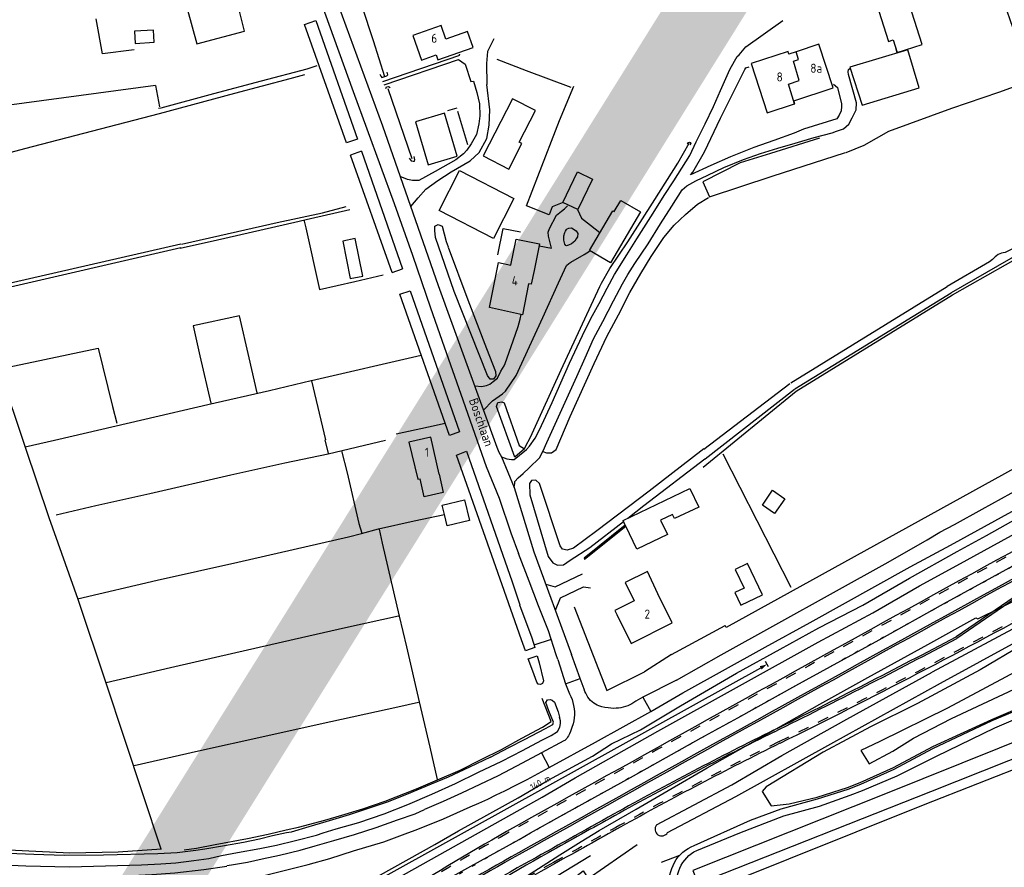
# Model space of a CAD drawing. Header units: metres. Extents: x 226218 to 240385, y 439369 to 449677.
# Tile 226 of 256: x 235328 to 235599, y 445491 to 445723. Entities that reach past the tile are written whole.
import ezdxf

# ---------------------------------------------------------------- set-up
doc = ezdxf.new("R2010")
doc.units = ezdxf.units.M
doc.header["$MEASUREMENT"] = 0
doc.linetypes.add('LIJN1-1', pattern=[2, 1, -1])
doc.linetypes.add('LIJN1-3', pattern=[4, 1, -3])
for name, color, linetype in [('BIJGEBOUW', 4, 'Continuous'), ('DAKRAND', 4, 'Continuous'), ('DAKRAND-BYG', 4, 'Continuous'), ('Goud-kader', 7, 'Continuous'), ('Goud-markering', 7, 'Continuous'), ('Goud-ontwerp', 2, 'Continuous'), ('HEG', 253, 'Continuous'), ('HEK', 253, 'Continuous'), ('HOOFDGEBOUW', 4, 'Continuous'), ('HUISNUMMER', 253, 'Continuous'), ('INSTEEKSLOOT', 153, 'Continuous'), ('KANTVERH', 253, 'Continuous'), ('KANTWATER', 153, 'Continuous'), ('MIDSLTGREPPEL', 253, 'Continuous'), ('MUUR', 253, 'Continuous'), ('OVLIJNOBJ', 253, 'Continuous'), ('RASTER', 253, 'Continuous'), ('STRAATNAAM', 253, 'Continuous'), ('TALUDLIJN', 253, 'Continuous'), ('TUSSENMUUR', 253, 'Continuous')]:
    doc.layers.add(name, color=color, linetype=linetype)
doc.styles.get("Standard").update_dxf_attribs({"font": 'iso.shx'})
doc.dimstyles.new('D1000', dxfattribs={"dimtxt": 1.8, "dimasz": 1, "dimexe": 0, "dimexo": 0, "dimgap": 0.9, "dimtad": 1, "dimtoh": 1, "dimzin": 0, "dimdsep": 46, "dimtxsty": 'Standard', "dimblk1": 'DIMBLK', "dimblk2": 'DIMBLK', "dimsah": 1, "dimcen": 0.09, "dimse1": 1, "dimse2": 1, "dimclrd": 1, "dimclre": 1, "dimclrt": 7, "dimadec": 0, "dimazin": 0, "dimtfac": 1, "dimtix": 1, "dimtmove": 2, "dimatfit": 3, "dimldrblk": 'DIMBLK', "dimfxl": 1, "dimtolj": 1, "dimtzin": 0, "dimarcsym": 0})

# ---------------------------------------------------------------- blocks, each defined once
blk = doc.blocks.new('DIMBLK')
at = {"color": 1}
blk.add_line((0, -0.83), (0, 0.83), dxfattribs=at)
blk.add_solid([(0, 0), (-2, 0.5), (-2, -0.5)], dxfattribs=at)
blk = doc.blocks.new('*D51')
at = {"layer": 'Defpoints', "color": 0, "linetype": 'Continuous', "transparency": 16777216}
for p in [(235533.64, 445546.35), (235538.01, 445538.46), (235415.14, 445470.36)]:
    blk.add_point(p, dxfattribs=at)
at = {"layer": 'Goud-kader', "color": 1, "linetype": 'Continuous', "lineweight": -2, "transparency": 16777216}
blk.add_line((235411.64, 445478.73), (235532.76, 445545.87), dxfattribs=at)
for p, rotation in [((235533.64, 445546.35), 28.99948976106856), ((235410.76, 445478.24), 208.9994897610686)]:
    blk.add_blockref('DIMBLK', p, dxfattribs=dict(at, rotation=rotation))
at = {"layer": 'Goud-kader', "color": 7, "linetype": 'Continuous', "transparency": 16777216, "insert": (235471.33, 445513.87), "char_height": 1.8, "attachment_point": 5, "rotation": 28.9995}
blk.add_mtext('\\A1;140 m', dxfattribs=at)

msp = doc.modelspace()

# ---------------------------------------------------------------- linework, layer by layer
at = {"layer": 'BIJGEBOUW'}
for points in [[(235448.5, 445685.99), (235445.02, 445697.74), (235437.07, 445695.38), (235440.55, 445683.63), (235448.5, 445685.99)], [(235464.11, 445674.33), (235458.49, 445663.38), (235443.53, 445671.04), (235449.15, 445682), (235464.11, 445674.33)]]:
    msp.add_lwpolyline(points, dxfattribs=at)
at = {"layer": 'DAKRAND'}
msp.add_lwpolyline([(235503.6, 445565.68), (235500.76, 445571.81), (235494.66, 445568.84), (235497.11, 445563.79)], dxfattribs=at)
at = {"layer": 'DAKRAND-BYG'}
for p, q in [((235494.68, 445584.6), (235494.07, 445585.89)), ((235494.81, 445584.34), (235494.68, 445584.6))]:
    msp.add_line(p, q, dxfattribs=at)
for points in [[(235576.22, 445716.62), (235570.58, 445734.53), (235562.41, 445731.96), (235566.97, 445717.49), (235568.28, 445717.9), (235569.36, 445714.46), (235576.22, 445716.62)], [(235365.1, 445720.63), (235359.88, 445720.29), (235360.1, 445716.97), (235365.32, 445717.3), (235365.1, 445720.63)], [(235575.42, 445704.76), (235572.29, 445715.16), (235556.36, 445710.39), (235559.74, 445699.99), (235575.42, 445704.76)], [(235463.74, 445701.76), (235455.64, 445686.06), (235462.69, 445682.42), (235466.3, 445689.41), (235465.51, 445689.82), (235470, 445698.52), (235463.74, 445701.76)], [(235485.7, 445679.67), (235481.65, 445671.3), (235477.56, 445673.28), (235481.6, 445681.65), (235485.7, 445679.67)], [(235498.87, 445670.63), (235490.65, 445656.68), (235484.88, 445660.09), (235491.29, 445670.95), (235491.67, 445670.73), (235493.48, 445673.81), (235498.87, 445670.63)], [(235417.09, 445662.64), (235419.11, 445652.36), (235422.55, 445653.04), (235420.53, 445663.31), (235417.09, 445662.64)], [(235443.55, 445598.63), (235441.23, 445608.8), (235435.24, 445607.4), (235437.72, 445597.18), (235438.34, 445597.34)], [(235443.55, 445598.63), (235444.7, 445593.56), (235439.47, 445592.36), (235438.34, 445597.34)], [(235494.07, 445585.89), (235512.41, 445594.63), (235514.85, 445589.53), (235508.22, 445586.37), (235507.65, 445587.55), (235504.38, 445585.99), (235506.27, 445582.02), (235497.83, 445577.99), (235494.81, 445584.34)], [(235538.49, 445591.84), (235535.69, 445587.79), (235532.34, 445590.11), (235535.14, 445594.16), (235538.49, 445591.84)], [(235445, 445587.49), (235444.37, 445590.09), (235450.5, 445591.58), (235451.89, 445585.88)], [(235451.89, 445585.88), (235445.76, 445584.38), (235445, 445587.49)], [(235532.39, 445565.48), (235528.25, 445574.03), (235524.85, 445572.38), (235527.32, 445567.3), (235524.74, 445566.05), (235526.42, 445562.59), (235532.39, 445565.48)]]:
    msp.add_lwpolyline(points, dxfattribs=at)
at = {"layer": 'Goud-markering', "linetype": 'Continuous'}
msp.add_line((235610.239, 445570.228), (235585.8, 445553.47), dxfattribs=at)
at = {"layer": 'Goud-markering', "linetype": 'LIJN1-1', "ltscale": 3}
for centre, radius, start, end in [((244890.513, 428640.147), 19316.914, 118.4654292, 119.2144377), ((234651.103, 447317.656), 1999.5, 296.298267, 298.732497), ((235980.013, 444628.604), 1000, 116.298267, 119.131286), ((244890.513, 428640.147), 19303.764, 119.1312861, 119.1932827), ((235711.071, 445055.11), 509.65, 119.21444, 123.41135), ((235718.84, 445055.443), 500, 119.19328, 123.41135)]:
    msp.add_arc(centre, radius, start, end, dxfattribs=at)
at = {"layer": 'Goud-markering', "linetype": 'LIJN1-3'}
for centre, radius, start, end in [((244890.513, 428640.147), 19313.839, 118.4654292, 119.2144377), ((235711.071, 445055.11), 506.575, 119.21444, 123.41135)]:
    msp.add_arc(centre, radius, start, end, dxfattribs=at)
at = {"layer": 'Goud-markering', "linetype": 'Continuous'}
for centre, radius, start, end in [((244890.513, 428640.147), 19310.764, 118.4654292, 119.2144377), ((234651.103, 447317.656), 1996.5, 296.298267, 297.914635), ((235980.013, 444628.604), 1003, 116.298267, 119.131286), ((244890.513, 428640.147), 19306.764, 119.1312861, 119.1932827), ((235711.071, 445055.11), 503.5, 119.21444, 123.41135), ((235718.84, 445055.443), 503, 119.19328, 123.41135)]:
    msp.add_arc(centre, radius, start, end, dxfattribs=at)
at = {"layer": 'Goud-ontwerp', "linetype": 'Continuous'}
msp.add_line((235609.956, 445570.64), (235585.541, 445553.898), dxfattribs=at)
at = {"layer": 'Goud-ontwerp', "color": 10, "linetype": 'Continuous', "const_width": 20}
msp.add_lwpolyline([(234829.19, 444624.33), (235678.714, 445986.057), (236140.02, 445416.081), (234487.429, 445228.623)], dxfattribs=at)
at = {"layer": 'Goud-ontwerp', "linetype": 'Continuous'}
for centre, radius, start, end in [((244890.513, 428640.147), 19317.414, 118.4654292, 119.2144377), ((244890.513, 428640.147), 19310.264, 118.4654292, 119.2144377), ((234651.103, 447317.656), 2000, 296.298267, 298.732497), ((234651.103, 447317.656), 1996, 296.298267, 297.914635), ((235980.013, 444628.604), 1003.5, 116.298267, 119.131286), ((235980.013, 444628.604), 999.5, 116.298267, 119.131286), ((244890.513, 428640.147), 19307.264, 119.1312861, 119.2144377), ((235711.071, 445055.11), 510.15, 119.21444, 123.41135), ((244890.513, 428640.147), 19303.264, 119.1312861, 119.1932827), ((235711.071, 445055.11), 503, 119.21444, 123.41135), ((235711.071, 445055.11), 500, 119.21444, 123.41135), ((235718.84, 445055.443), 499.5, 119.19328, 123.13772)]:
    msp.add_arc(centre, radius, start, end, dxfattribs=at)
at = {"layer": 'HEG'}
msp.add_line((235507.35, 445549.05), (235522.15, 445556.97), dxfattribs=at)
for points in [[(235366.47, 445699.16), (235367.22, 445699.22), (235381.71, 445703.17), (235394.76, 445706.69), (235407.27, 445709.94), (235410.05, 445710.89)], [(235480.68, 445562.13), (235489.66, 445539.13), (235499.97, 445544.26)]]:
    msp.add_lwpolyline(points, dxfattribs=at)
at = {"layer": 'HEK'}
for p, q in [((235584.55, 445647.85), (235604.03, 445658.87)), ((235541.63, 445621.42), (235584.55, 445647.85)), ((235516.09, 445600.51), (235541.63, 445621.42)), ((235413.03, 445604.21), (235428.83, 445607.93)), ((235416.72, 445605.02), (235418.32, 445598.95)), ((235521.48, 445604.18), (235540.18, 445567.56)), ((235436.7, 445585.74), (235445, 445587.49)), ((235507.35, 445549.05), (235499.97, 445544.26))]:
    msp.add_line(p, q, dxfattribs=at)
for points in [[(235709.76, 445659.21), (235607.67, 445603.52), (235522.38, 445556.49), (235522.15, 445556.97)], [(235438.66, 445631.18), (235408.5, 445624.2), (235412.37, 445608.05)], [(235659.4, 445548.16), (235618.39, 445531.77), (235566.2, 445510.79), (235513.26, 445489.68), (235528.5, 445450.86), (235543.8, 445412.35), (235555.18, 445416.84), (235580.1, 445359.97), (235615.48, 445374.86)], [(235647.85, 445458.19), (235631.93, 445498.08), (235621.27, 445525.26), (235576.56, 445507.63), (235521.02, 445485.38), (235547.54, 445418.37), (235601.36, 445439.96), (235647.9, 445458.19)]]:
    msp.add_lwpolyline(points, dxfattribs=at)
at = {"layer": 'HOOFDGEBOUW'}
for p, q in [((235442.77, 445713.79), (235443.23, 445712.46)), ((235497.11, 445563.79), (235491.81, 445561.12)), ((235491.81, 445561.12), (235492.36, 445560.03))]:
    msp.add_line(p, q, dxfattribs=at)
for points in [[(235390.05, 445720.32), (235388, 445728.74), (235387.89, 445728.72), (235384.45, 445741.6), (235371.49, 445738.23), (235374.47, 445726.17), (235376.98, 445716.85), (235390.05, 445720.32)], [(235445.42, 445718.12), (235444.1, 445721.89), (235436.31, 445719.17), (235438.68, 445712.36), (235442.77, 445713.79)], [(235443.23, 445712.46), (235452.91, 445715.84), (235451.39, 445720.2), (235445.42, 445718.12)], [(235551.77, 445704.7), (235547.86, 445716.71), (235541.6, 445714.67)], [(235541.6, 445714.67), (235539.62, 445714.03), (235539.39, 445714.75), (235529.26, 445711.46), (235533.67, 445697.91), (235541.21, 445700.36)], [(235541.21, 445700.36), (235541.24, 445700.37), (235540.98, 445701.19), (235551.77, 445704.7)], [(235463.23, 445656.01), (235464.74, 445663.15), (235471.1, 445661.88), (235469.64, 445654.59)], [(235469.64, 445654.59), (235468.87, 445650.77), (235468.12, 445650.86), (235466.43, 445642.39), (235457.38, 445644.35), (235459.86, 445656.76), (235463.23, 445656.01)], [(235492.36, 445560.03), (235496.35, 445552.1), (235507.59, 445557.75), (235503.6, 445565.68)]]:
    msp.add_lwpolyline(points, dxfattribs=at)
at = {"layer": 'INSTEEKSLOOT'}
for p, q in [((235406.6, 445722.18), (235409.7, 445723.27)), ((235418.08, 445689.59), (235406.6, 445722.18)), ((235409.7, 445723.27), (235421.1, 445690.65)), ((235421.1, 445690.65), (235418.08, 445689.59)), ((235422.25, 445687.35), (235419.25, 445686.29)), ((235430.61, 445654.05), (235419.25, 445686.29)), ((235422.25, 445687.35), (235433.53, 445655.05)), ((235603.64, 445659.57), (235584.18, 445648.44)), ((235430.61, 445654.05), (235433.53, 445655.05)), ((235432.73, 445648.02), (235435.64, 445649.01)), ((235446.39, 445609.25), (235432.73, 445648.02)), ((235435.64, 445649.01), (235449.18, 445610.25)), ((235540.21, 445623.72), (235583.13, 445650.15)), ((235541.26, 445622.01), (235584.18, 445648.44)), ((235516.25, 445605.5), (235539.92, 445623.51)), ((235516.63, 445602.81), (235541.19, 445621.96)), ((235449.18, 445610.25), (235446.39, 445609.25)), ((235448.29, 445603.86), (235451.05, 445604.91)), ((235469.8, 445550.94), (235467.25, 445550.06)), ((235468.04, 445547.87), (235470.46, 445548.71))]:
    msp.add_line(p, q, dxfattribs=at)
for points in [[(235427.3, 445708.46), (235427.51, 445707.92), (235427.82, 445707.62), (235429.21, 445708), (235429.46, 445708.35), (235429.3, 445709.05)], [(235428.87, 445704.54), (235429.06, 445705.04), (235429.61, 445705.1), (235430.07, 445704.86)], [(235511.8, 445689.31), (235512.06, 445689.74), (235512.37, 445689.79), (235512.63, 445689.72), (235512.7, 445689.55), (235512.46, 445689.07)], [(235435.28, 445685.41), (235435.89, 445684.7), (235436.43, 445684.57), (235436.76, 445684.6), (235436.9, 445684.94), (235436.7, 445685.85)], [(235446.01, 445660.94), (235451.4, 445646.52), (235456.53, 445633.15), (235459.08, 445626.83), (235459.15, 445625.63), (235458.47, 445624.72), (235457.57, 445624.71), (235456.85, 445625.7), (235447.71, 445648.81), (235442.56, 445663.59), (235442.33, 445665.58), (235442.41, 445666.73), (235443.3, 445667.2), (235444.36, 445666.72), (235445.53, 445662.53), (235446.01, 445661.09)], [(235602.65, 445661.31), (235599.07, 445659.52), (235598.54, 445659.44), (235598.05, 445659.28), (235597.57, 445659.12), (235597.08, 445658.97), (235596.7, 445658.63), (235596.31, 445658.3), (235595.59, 445657.54), (235594.77, 445656.96), (235583.13, 445650.15)], [(235490.91, 445524.49), (235498.85, 445528.38), (235509.85, 445534.91), (235525.21, 445543.88), (235537.26, 445550.48), (235547.87, 445556.41), (235559.92, 445562.57), (235572.81, 445570.04), (235585.85, 445577.31), (235593.93, 445581.7), (235602.85, 445586.8), (235611.28, 445591.3), (235624.07, 445598.51), (235636.32, 445604.77), (235645.54, 445610.13), (235660.07, 445617.83), (235679.11, 445628.21), (235691.45, 445635.12), (235707.25, 445644.03)], [(235575.55, 445567.93), (235585.76, 445573.46), (235597.96, 445580.22), (235612.53, 445588.17), (235620.62, 445592.41), (235639.95, 445603.09), (235652.55, 445610.05), (235664.99, 445616.82), (235680.51, 445625.38), (235688.79, 445629.72), (235701.14, 445636.43), (235714.97, 445644.1)], [(235467.04, 445605.6), (235464.38, 445603.31), (235459.35, 445617.23), (235459.68, 445618.29), (235460.78, 445618.46), (235461.43, 445618.17), (235465.58, 445606.48), (235466.24, 445605.99), (235467.04, 445605.6)], [(235451.05, 445604.91), (235463.6, 445568.97), (235465.76, 445562.65)], [(235516.23, 445605.53), (235501.21, 445593.92), (235486.88, 445583.02), (235480.46, 445578.25), (235478.72, 445577.72), (235477.41, 445578), (235476.8, 445578.89), (235471.16, 445596.06), (235470.09, 445596.99), (235468.89, 445596.87), (235468.35, 445596.06), (235468.46, 445592.91), (235473.49, 445575.99), (235474.77, 445574.26), (235476.08, 445573.58), (235477.68, 445573.66), (235479.56, 445574.99), (235484.96, 445578.48), (235494.2, 445585.6)], [(235467.25, 445550.06), (235466.17, 445553.05), (235460.86, 445568.17), (235448.29, 445603.86)], [(235495.38, 445586.51), (235499.83, 445589.94), (235516.57, 445602.83)], [(235471.89, 445509.82), (235480.96, 445515.17), (235503.66, 445528.01), (235547.64, 445552.41), (235562.71, 445560.47), (235575.55, 445567.89)], [(235465.66, 445562.65), (235469.01, 445553.65), (235469.8, 445550.94)], [(235470.36, 445541.46), (235469.26, 445544.49), (235468.04, 445547.87)], [(235470.46, 445548.71), (235471.03, 445546.78), (235472.26, 445541.79), (235471.97, 445541.09), (235471.43, 445540.83), (235470.77, 445540.92), (235470.36, 445541.46)], [(235457.65, 445520.88), (235462.71, 445523.47), (235466.98, 445525.69), (235472.78, 445528.69), (235474.76, 445529.82), (235475, 445530.43), (235473.7, 445533.61), (235472.91, 445535.9), (235473.3, 445536.6), (235474.1, 445536.67), (235474.65, 445536.53), (235475.21, 445535.94), (235476.26, 445533.3), (235476.58, 445531.81)], [(235476.05, 445527.89), (235476.73, 445529.11), (235476.91, 445530.11), (235476.85, 445530.86), (235476.58, 445531.81)], [(235454.37, 445516.68), (235460.77, 445519.78), (235466.48, 445522.68), (235471.73, 445525.52), (235474.36, 445526.82), (235476.05, 445527.89)], [(235457.65, 445520.88), (235451.94, 445518.13), (235446.03, 445515.38), (235441.41, 445513.4), (235434.61, 445510.54), (235429.24, 445508.5), (235424.31, 445506.81), (235418.84, 445504.97), (235412.42, 445503.06), (235407.79, 445501.68), (235402.91, 445500.25), (235401.67, 445500)], [(235411.72, 445500), (235415.25, 445501.11), (235421.47, 445502.92), (235428.49, 445505.28), (235434.95, 445507.79), (235441.51, 445510.66), (235448.06, 445513.62), (235454.37, 445516.68)], [(235401.67, 445500), (235397.82, 445499.22), (235394.18, 445498.26), (235389.85, 445497.38), (235384.61, 445496.44), (235379.22, 445495.6), (235376.72, 445495.16), (235371.63, 445494.53), (235366.28, 445494.29), (235351.36, 445493.89), (235340.51, 445493.77), (235332.25, 445494.09), (235318.19, 445494.63)], [(235319.19, 445491.48), (235330.05, 445491), (235342.02, 445490.73), (235361.83, 445491.26), (235367.08, 445491.5), (235371.23, 445491.77), (235376.17, 445492.45), (235380.26, 445493.02), (235383.8, 445493.78), (235388.19, 445494.66), (235394.33, 445495.76), (235398.86, 445496.64), (235404.1, 445497.92), (235409.87, 445499.42), (235411.72, 445500)], [(235321.34, 445428.69), (235334.78, 445436.22), (235343.2, 445441.07), (235352.37, 445446.38), (235360.55, 445451.16), (235368.67, 445455.7), (235383.55, 445463.76), (235392.27, 445468.8), (235406.21, 445476.19), (235415.23, 445481.24), (235420.93, 445484.75), (235427.42, 445488.51), (235442.34, 445496.86)]]:
    msp.add_lwpolyline(points, dxfattribs=at)
at = {"layer": 'KANTVERH'}
for p, q in [((235568.73, 445716.48), (235569.26, 445714.31)), ((235459.96, 445604.64), (235460.68, 445603.4)), ((235460.68, 445603.4), (235464.17, 445594.9)), ((235463.23, 445582.47), (235465.32, 445576.81)), ((235478.27, 445540.97), (235479.36, 445538.24)), ((235499.5, 445537.3), (235497.55, 445536.25)), ((235471.68, 445522), (235466.39, 445519.16))]:
    msp.add_line(p, q, dxfattribs=at)
for points in [[(235362.63, 445878.51), (235366.14, 445868.56), (235374.88, 445842.84), (235387.85, 445806.38), (235399.82, 445772.45), (235414.88, 445730.12), (235428.04, 445694.27), (235443.28, 445650.44), (235459.38, 445606.03), (235459.96, 445604.64)], [(235394.88, 445772.89), (235396.61, 445769.6), (235398.83, 445762.83), (235408.17, 445736.57), (235419.98, 445703.74), (235431.2, 445672.96), (235436.24, 445658.78), (235441.18, 445644.3), (235444.96, 445633.6), (235449.48, 445620.62), (235456.47, 445600.67), (235460.07, 445591.98), (235463.23, 445582.47)], [(235510.48, 445538.53), (235533.1, 445551.02), (235545.44, 445557.83), (235572.96, 445573.09), (235584.07, 445579.09), (235600.87, 445588.37), (235608.86, 445592.71), (235621.25, 445599.52), (235635.73, 445607.32), (235648.97, 445614.64), (235660.72, 445621.09), (235670.68, 445626.52), (235681.55, 445632.35), (235693.55, 445638.86), (235708.16, 445646.56), (235729.49, 445658.35), (235747.57, 445668.05), (235764.78, 445677.38), (235780.88, 445685.98), (235796.62, 445694.38), (235816.27, 445705.01), (235836.12, 445715.52), (235852.32, 445724.32)], [(235460.68, 445603.4), (235462.19, 445602.82), (235463.44, 445602.59), (235464.19, 445602.65), (235467.6, 445605.41), (235468.38, 445606.27), (235469.9, 445608.5), (235471.16, 445610.77), (235474.59, 445618.28), (235479.41, 445629.07), (235482.94, 445636.69), (235485.26, 445641.38), (235487.49, 445645.47), (235489.68, 445649.66), (235491.71, 445653.45), (235495.08, 445658.86), (235497.9, 445663.26), (235502.34, 445670.29), (235505.41, 445675.14), (235508, 445679.19), (235512.38, 445686.17), (235514.17, 445689.95), (235516.64, 445694.89), (235518.91, 445699.64), (235520.84, 445704.02), (235523.45, 445709.77), (235524.71, 445712.04), (235525.39, 445713.35), (235525.93, 445713.81), (235527.8, 445716.05), (235537.98, 445723.22)], [(235508.76, 445541.99), (235521.03, 445548.91), (235566.93, 445574.4), (235577.64, 445580.53), (235581.11, 445582.64), (235585.12, 445584.76), (235592.76, 445588.94), (235603.32, 445594.82), (235614.23, 445600.75), (235624.04, 445606.07), (235636.83, 445613.09), (235649.48, 445620.01), (235660.19, 445625.94), (235673.08, 445632.86), (235682.26, 445637.77), (235707.72, 445651.54), (235722.45, 445659.52), (235738.6, 445668.47), (235757.19, 445678.46), (235783.64, 445692.58), (235797.91, 445700.22), (235812.43, 445708.05), (235826.14, 445715.51), (235841.22, 445723.53)], [(235458.56, 445718.24), (235456.82, 445714.71), (235456.57, 445711.41), (235456.67, 445705.65)], [(235428.09, 445706.48), (235449.23, 445713.69), (235449.11, 445714.02)], [(235428.45, 445705.53), (235448.85, 445712.53), (235450.67, 445711.22), (235452.25, 445706.53), (235453, 445706.59), (235453.9, 445703.46), (235454.61, 445700.32), (235454.76, 445697.02), (235454.45, 445694.81), (235453.8, 445691.95), (235452.39, 445689.37), (235451.12, 445687.65), (235450.23, 445686.58), (235448.16, 445685), (235442.46, 445681.8), (235438, 445679.32), (235436.2, 445679.24), (235434.84, 445679.57), (235432.86, 445680.4)], [(235551.93, 445705.75), (235552.95, 445704.81), (235554.08, 445700.38), (235554.09, 445699.58), (235553.96, 445698.47), (235553.48, 445697.26), (235552.79, 445696.2), (235543.63, 445693.39), (235541.05, 445692.25), (235535.48, 445690.25), (235530.01, 445688.36), (235523.6, 445685.75), (235518.18, 445683.41), (235512.57, 445680.86), (235513.21, 445681.53), (235516.42, 445687.19), (235520.82, 445696.37), (235527.55, 445709.74), (235527.84, 445710.24), (235528.74, 445710.56)], [(235558.22, 445700.65), (235555.99, 445708.37), (235555.93, 445709.12), (235555.97, 445709.82), (235556.37, 445710.09)], [(235452.07, 445684.66), (235454.53, 445687), (235456.67, 445690.84), (235457.26, 445694.45), (235457.44, 445698.66), (235456.67, 445705.65)], [(235551.51, 445692.38), (235552.7, 445692.8), (235554.64, 445693.48), (235556.07, 445694.8), (235557.04, 445696.47), (235558.11, 445698.74), (235558.22, 445700.65)], [(235464.17, 445594.9), (235464.35, 445596), (235464.39, 445596.6), (235465.28, 445597.57), (235466.66, 445598.79), (235468.33, 445600.37), (235471.14, 445603.12), (235472.11, 445604.99), (235473.12, 445607.26), (235478.19, 445618.35), (235481.37, 445625.46), (235483.64, 445630.6), (235485.95, 445635.74), (235488.48, 445640.58), (235491.48, 445646.24), (235493.91, 445650.93), (235495.42, 445653.46), (235497.32, 445656.49), (235500.98, 445661.91), (235504.39, 445667.42), (235507.46, 445672.27), (235510.29, 445676.72), (235511.62, 445677.85), (235514.1, 445679.19), (235517.33, 445680.74), (235521.74, 445682.82), (235527.21, 445685.06), (235531.84, 445686.74), (235536.57, 445688.17), (235541.35, 445689.55), (235546.62, 445691.14), (235551.51, 445692.38)], [(235435.74, 445672.12), (235437.83, 445674.51), (235439.94, 445676.9), (235443.2, 445679.31), (235446.86, 445681.67), (235452.07, 445684.66)], [(235471.07, 445661.36), (235474.43, 445660.72), (235473.95, 445662.51), (235473.58, 445664), (235473.51, 445665.1), (235473.84, 445666.06), (235475.78, 445669.74), (235477.16, 445670.87), (235478, 445671.53), (235478.84, 445672.35)], [(235481.57, 445671.27), (235482.65, 445668.91), (235485.18, 445667), (235487.7, 445665.01)], [(235481.62, 445664.69), (235481.53, 445663.84), (235481.24, 445663.23), (235480.8, 445662.63), (235479.96, 445661.91), (235479.12, 445661.5), (235478.57, 445661.34), (235478.32, 445661.38), (235478.07, 445661.78), (235477.8, 445662.93), (235477.83, 445664.08), (235478.06, 445664.98), (235478.26, 445665.39), (235478.55, 445665.84), (235478.77, 445666.01), (235479.14, 445666.2), (235479.89, 445666.26), (235481.16, 445665.43), (235481.62, 445664.69)], [(235455.76, 445616.22), (235458.17, 445618.76), (235460.94, 445620.66), (235461.83, 445621.38), (235464.76, 445625.73), (235472.05, 445641.66), (235476.34, 445651.14), (235478.56, 445655.93), (235479.2, 445656.49), (235479.7, 445656.85), (235483.37, 445658.96), (235484.9, 445659.87)], [(235453.45, 445622.84), (235455.2, 445622.67), (235456.6, 445622.94), (235457.44, 445623.31), (235458.43, 445624.02), (235459.57, 445624.94), (235460.54, 445626.86), (235461.41, 445628.38), (235461.7, 445628.98), (235463.85, 445635.22), (235465.23, 445639.2), (235465.85, 445641.16), (235466.13, 445642.42)], [(235590.96, 445559.08), (235591.49, 445558.8), (235604.14, 445565.04), (235632.45, 445579.41), (235640.37, 445583.23), (235648.72, 445586.53), (235672.42, 445595.71), (235748.96, 445637.84)], [(235464.17, 445594.9), (235469.57, 445577.23), (235479.89, 445549.08)], [(235468.67, 445500), (235477.58, 445504.96), (235496.96, 445515.74), (235515.5, 445526.11), (235525.62, 445531.68), (235541.58, 445540.5), (235564.39, 445553.04), (235582.13, 445562.95), (235599.29, 445572.39), (235608.86, 445577.6), (235613.67, 445580.23), (235616.1, 445581.52)], [(235513.61, 445496.58), (235529.05, 445503.5), (235537.53, 445506.61), (235547.52, 445509.4), (235555.93, 445512.07), (235559.36, 445513.42), (235568.59, 445517.53), (235579.22, 445523.18), (235595.51, 445530.87), (235624.31, 445543.04), (235641.56, 445550.29), (235660.46, 445558.45), (235665.29, 445560.68), (235668.36, 445563.19), (235670.7, 445566.11), (235672.2, 445569.8), (235672.91, 445573.92), (235673.57, 445580.28)], [(235514.3, 445495.22), (235526.14, 445500.03), (235538.21, 445504.68), (235548.07, 445507.41), (235556.5, 445510.41), (235559.85, 445511.66), (235569.42, 445515.74), (235580.14, 445521.11), (235596.25, 445528.87), (235624.93, 445541.27), (235641.95, 445548.72), (235661.24, 445556.93), (235666.31, 445559.38), (235669.55, 445562.04), (235672.26, 445565.32), (235673.8, 445569.48), (235674.6, 445573.78), (235675.39, 445580.12)], [(235476.12, 445547.63), (235475.69, 445548.96), (235473.58, 445555.53), (235470.87, 445562.44), (235468.25, 445569.15), (235465.32, 445576.81)], [(235472.85, 445568.4), (235475.43, 445567.61), (235482.97, 445571.17)], [(235475.49, 445561.22), (235476.87, 445564.59), (235483.19, 445567.6), (235485.17, 445567.35)], [(235419.06, 445455.75), (235421.29, 445457.14), (235426.29, 445460.27), (235433.41, 445465.34), (235441.87, 445471.04), (235448.5, 445475.55), (235456.41, 445480.99), (235463.84, 445485.72), (235470.87, 445490.24), (235476.71, 445494.04), (235482.55, 445497.64), (235487.56, 445500.67), (235497.67, 445506.55), (235506.44, 445511.7), (235517.14, 445517.93), (235529.83, 445525.04), (235548.17, 445535.36), (235561.31, 445542.68), (235577.82, 445551.76), (235590.96, 445559.08)], [(235483.41, 445539.48), (235482.34, 445542.47), (235479.89, 445549.08)], [(235476.12, 445547.63), (235478.27, 445540.97), (235482.34, 445542.47)], [(235508.76, 445541.99), (235499.5, 445537.3), (235501.68, 445533.37)], [(235473.75, 445517.98), (235486.53, 445524.98), (235501.68, 445533.37), (235510.48, 445538.53)], [(235479.36, 445538.24), (235479.74, 445537.46), (235480.06, 445536.66)], [(235484.43, 445537.36), (235484.11, 445537.86), (235483.83, 445538.38), (235483.6, 445538.92), (235483.41, 445539.48)], [(235486.06, 445535.67), (235485.6, 445536.04), (235485.17, 445536.45), (235484.78, 445536.89), (235484.43, 445537.36)], [(235480.06, 445536.66), (235480.32, 445535.84), (235480.51, 445535)], [(235480.51, 445535), (235480.65, 445534.13), (235480.72, 445533.26)], [(235487.4, 445534.97), (235486.93, 445535.15), (235486.48, 445535.39), (235486.06, 445535.67)], [(235489.97, 445534.36), (235489.1, 445534.51), (235488.24, 445534.71), (235487.4, 445534.97)], [(235492.19, 445534.26), (235491.45, 445534.25), (235490.71, 445534.28), (235489.97, 445534.36)], [(235494.14, 445534.56), (235493.49, 445534.41), (235492.84, 445534.32), (235492.19, 445534.26)], [(235495.93, 445535.23), (235495.35, 445534.96), (235494.75, 445534.74), (235494.14, 445534.56)], [(235497.55, 445536.25), (235497.03, 445535.87), (235496.49, 445535.53), (235495.93, 445535.23)], [(235480.67, 445531.6), (235480.55, 445530.79), (235480.36, 445529.99)], [(235480.72, 445533.26), (235480.73, 445532.43), (235480.67, 445531.6)], [(235480.36, 445529.99), (235480.05, 445528.95), (235479.67, 445527.93)], [(235479.08, 445526.67), (235478.85, 445526.3), (235478.6, 445525.96)], [(235479.67, 445527.93), (235479.39, 445527.29), (235479.08, 445526.67)], [(235477.82, 445525.31), (235471.68, 445522), (235473.75, 445517.98)], [(235478.24, 445525.59), (235478.04, 445525.44), (235477.82, 445525.31)], [(235478.6, 445525.96), (235478.43, 445525.77), (235478.24, 445525.59)], [(235466.39, 445519.16), (235463.07, 445517.44), (235459.73, 445515.75)], [(235459.73, 445515.75), (235454.73, 445513.32), (235449.69, 445510.97), (235444.63, 445508.68), (235439.53, 445506.47)], [(235467.71, 445514.74), (235470.74, 445516.35), (235473.75, 445517.98)], [(235461.61, 445511.62), (235464.67, 445513.16), (235467.71, 445514.74)], [(235452.08, 445507.18), (235454.49, 445508.22), (235456.89, 445509.31), (235459.26, 445510.44), (235461.61, 445511.62)], [(235385.2, 445491.05), (235386.49, 445491.23), (235390.89, 445491.95), (235394.97, 445492.87), (235399.66, 445493.95), (235405.34, 445495.29), (235409.47, 445496.46), (235414.65, 445497.9), (235420.33, 445499.59), (235426.25, 445501.49), (235432.12, 445503.59), (235436.99, 445505.28), (235439.53, 445506.47)], [(235434.92, 445500), (235437.27, 445500.88), (235444.72, 445503.91), (235452.08, 445507.18)], [(235155.14, 445501.47), (235170.2, 445500.25), (235190.11, 445498.69), (235206.61, 445497.3), (235223.52, 445495.93), (235241.62, 445494.46), (235257.29, 445493.24), (235276.72, 445491.46), (235291.33, 445490.28), (235299.01, 445489.6), (235306.08, 445488.88), (235311.46, 445488.44), (235317.76, 445488.13), (235324.32, 445487.9), (235331.64, 445487.71), (235339.56, 445487.62), (235351.52, 445488.04), (235357.42, 445488.24), (235364.67, 445488.56), (235370.92, 445489.07), (235378.91, 445489.95), (235385.2, 445490.9)], [(235320.03, 445420.08), (235330.4, 445426.11), (235338.45, 445430.63), (235347.49, 445435.79), (235353.99, 445439.35), (235360.88, 445443.16), (235367.57, 445446.78), (235375.26, 445450.86), (235383.65, 445455.05), (235393.23, 445459.67), (235401.67, 445463.61), (235411.29, 445468.38), (235418.14, 445471.84), (235423.2, 445474.73), (235434.3, 445480.87), (235451.45, 445490.41), (235465.53, 445498.25), (235468.67, 445500)], [(235327.57, 445483.42), (235333.54, 445483.29), (235341.51, 445483.2), (235350.8, 445483.32), (235357.2, 445483.63), (235362.7, 445483.92), (235367.8, 445484.36), (235373.49, 445484.8), (235379.39, 445485.5), (235385.18, 445486.3), (235391.86, 445487.41), (235397.29, 445488.8), (235402.42, 445490.09), (235407.61, 445491.38), (235413.53, 445492.98), (235420, 445495.14), (235428.32, 445497.53), (235434.92, 445500)], [(235507.67, 445482.29), (235507.35, 445483.14), (235507.1, 445484.02), (235506.92, 445484.91), (235506.82, 445485.81), (235506.79, 445486.72), (235506.84, 445487.62), (235506.97, 445488.52), (235507.17, 445489.41), (235507.45, 445490.27), (235507.8, 445491.11), (235508.21, 445491.91), (235508.7, 445492.68), (235509.25, 445493.41), (235509.85, 445494.08), (235510.51, 445494.71), (235511.23, 445495.27), (235511.98, 445495.77), (235512.78, 445496.21), (235513.61, 445496.58)], [(235509.43, 445482.9), (235509.17, 445483.71), (235508.98, 445484.54), (235508.86, 445485.39), (235508.82, 445486.24), (235508.85, 445487.09), (235508.95, 445487.94), (235509.12, 445488.77), (235509.36, 445489.59), (235509.68, 445490.38), (235510.06, 445491.15), (235510.5, 445491.88), (235511.01, 445492.56), (235511.57, 445493.2), (235512.18, 445493.79), (235512.85, 445494.33), (235513.55, 445494.81), (235514.3, 445495.22)]]:
    msp.add_lwpolyline(points, dxfattribs=at)
at = {"layer": 'KANTWATER'}
for points in [[(235789.75, 445570.7), (235770.94, 445615.15), (235767.3, 445621.83), (235766.36, 445623.27), (235765.09, 445624.59), (235763.58, 445625.67), (235761.85, 445626.66), (235749.95, 445631.29), (235749.75, 445632.51), (235749.47, 445632.96), (235748.87, 445633.51), (235748.18, 445633.57), (235747.37, 445633.46), (235725.77, 445621.61), (235685.64, 445599.2), (235677.9, 445594.87), (235673.52, 445593.1), (235669.92, 445591.87), (235666.3, 445590.47), (235658.45, 445587.17), (235640.48, 445577.16), (235612.71, 445562.23), (235579.03, 445544.22)], [(235581.3, 445541.13), (235633.78, 445569.86), (235655.24, 445581.84), (235665.24, 445587.36), (235669.57, 445588.79), (235673.65, 445589.8), (235676.62, 445590.96), (235703.57, 445605.36), (235748.11, 445629.64)], [(235503.27, 445502.22), (235523.99, 445513.27), (235537.73, 445521.26), (235555.55, 445531.24), (235579.03, 445544.22)], [(235506.33, 445500.12), (235525.1, 445510.07), (235551.14, 445524.48), (235581.3, 445541.13)]]:
    msp.add_lwpolyline(points, dxfattribs=at)
at = {"layer": 'MIDSLTGREPPEL'}
msp.add_line((235429.42, 445704.54), (235436.1, 445685.34), dxfattribs=at)
for points in [[(235412.96, 445755.55), (235425.45, 445717.79), (235428.51, 445707.88)], [(235467.04, 445605.6), (235467.29, 445606.15), (235468.69, 445608.78), (235471.88, 445615.79), (235477.04, 445627.23), (235487.71, 445650.18), (235488.2, 445651.03), (235490.48, 445655.13), (235495.37, 445662.46), (235502.83, 445674.04), (235509.17, 445684.06), (235512.28, 445689.51)], [(235442.34, 445496.86), (235448.83, 445500.57), (235465.29, 445509.7), (235473.71, 445514.6), (235485.66, 445521.15), (235490.91, 445524.49)], [(235413.55, 445477.17), (235423.17, 445482.53), (235471.89, 445509.82)], [(235228.43, 445331.89), (235259.86, 445352.6), (235297.58, 445375.4), (235349.84, 445406.28), (235403.37, 445439.98), (235469.06, 445483.99), (235485.13, 445493.82)]]:
    msp.add_lwpolyline(points, dxfattribs=at)
at = {"layer": 'MUUR'}
msp.add_line((235448.64, 445698.36), (235451.34, 445689.15), dxfattribs=at)
for points in [[(235359.75, 445715.15), (235351.11, 445714.11), (235349.3, 445723.7)], [(235459.7, 445658.83), (235461.18, 445666.11), (235465.95, 445665.18)], [(235494.68, 445584.6), (235483.39, 445575.47), (235483.5, 445575.22), (235494.81, 445584.34)], [(235481.43, 445488.33), (235483.14, 445489.63), (235484.52, 445487.46), (235497.99, 445496.88)]]:
    msp.add_lwpolyline(points, dxfattribs=at)
at = {"layer": 'OVLIJNOBJ'}
for p, q in [((235474.34, 445553.17), (235469.55, 445551.63)), ((235603.65, 445551.64), (235592.18, 445544.83)), ((235592.18, 445544.83), (235574.98, 445535.61)), ((235595.39, 445531.15), (235624.12, 445543.68)), ((235574.98, 445535.61), (235562.05, 445529.19)), ((235562.05, 445529.19), (235549.09, 445522.2)), ((235579.14, 445523.76), (235595.39, 445531.15)), ((235568.37, 445517.98), (235579.14, 445523.76)), ((235549.09, 445522.2), (235533.41, 445512.64)), ((235559.17, 445513.89), (235568.37, 445517.98)), ((235555.76, 445512.54), (235559.17, 445513.89)), ((235533.41, 445512.64), (235532.26, 445511.37)), ((235532.26, 445511.37), (235534.77, 445507.47)), ((235547.37, 445509.88), (235555.76, 445512.54)), ((235534.77, 445507.47), (235539.68, 445507.97)), ((235539.68, 445507.97), (235547.37, 445509.88)), ((235504.64, 445491.98), (235509.72, 445493.94))]:
    msp.add_line(p, q, dxfattribs=at)
for points in [[(235555.35, 445686.99), (235560.27, 445688.97), (235567.06, 445692.84), (235584.36, 445699.18), (235597.3, 445703.6), (235606.15, 445706.8), (235597.95, 445730.62), (235594.31, 445744.92)], [(235472.06, 445604.78), (235473.07, 445604.45), (235474.42, 445604.47), (235475.7, 445605.4), (235479.51, 445614.41), (235486.12, 445629.04), (235489.65, 445636.4), (235492.8, 445642.36), (235495.95, 445648.47), (235498.96, 445653.72), (235501.79, 445658.42), (235505.25, 445663.63), (235508.15, 445666.98), (235511.25, 445669.93), (235514.56, 445672.79), (235517.53, 445674.64)], [(235564.63, 445525.14), (235559.43, 445522.66), (235561.65, 445518.96), (235568.2, 445522.46), (235573.86, 445526.07), (235584.3, 445531.47), (235611.52, 445544.2), (235632.41, 445554.67), (235645.88, 445560.67), (235657.14, 445565.31), (235657.71, 445566.48), (235658.51, 445571.66), (235658.4, 445573.26), (235657.24, 445574.31), (235655.58, 445573.89), (235642.66, 445567.26), (235629.48, 445559.98), (235609.76, 445548.47), (235583.23, 445534.27), (235564.63, 445525.14)], [(235692.6, 445556.78), (235626.34, 445530.23), (235654.6, 445458.95), (235650.23, 445457.17), (235621.41, 445528.37), (235578.52, 445511.34), (235517.81, 445487.33), (235546.27, 445415.99), (235623.15, 445446.65), (235626.42, 445439.93), (235559.49, 445411.09), (235580.46, 445362.06), (235582.55, 445361.4), (235597.13, 445367.57)]]:
    msp.add_lwpolyline(points, dxfattribs=at)
at = {"layer": 'RASTER'}
for p, q in [((235365.63, 445705.35), (235366.71, 445699.56)), ((235445.98, 445698.48), (235448.52, 445699.22)), ((235315.49, 445648.86), (235372.57, 445661.85)), ((235315.8, 445647.78), (235372.59, 445660.85)), ((235412.17, 445608), (235413.08, 445604.27))]:
    msp.add_line(p, q, dxfattribs=at)
for points in [[(235459.41, 445712.65), (235467.46, 445709.54), (235479.75, 445704.94)], [(235304.42, 445681.34), (235329.76, 445688.07), (235366.74, 445697.67), (235387.41, 445703.25), (235402.66, 445707.31), (235406.64, 445708.37)], [(235365.63, 445705.35), (235309.02, 445697.83), (235298.97, 445696.54), (235304.46, 445681.23), (235315.71, 445647.89), (235329.83, 445605.98), (235336.3, 445586.68), (235344.27, 445564.25), (235352.04, 445541.28), (235367.07, 445495.68)], [(235477.33, 445673.13), (235474.64, 445672.09), (235473.78, 445669.81), (235467.53, 445672.36), (235470.7, 445680.37), (235476.6, 445695.78), (235480.54, 445705.2)], [(235548.08, 445690.87), (235534.54, 445686.74), (235526.23, 445684.1), (235515.96, 445678.92), (235517.78, 445674.8), (235535.04, 445680.45), (235555.2, 445686.99)], [(235372.46, 445660.72), (235382.63, 445662.99), (235403.96, 445667.85), (235408.25, 445668.82), (235419.02, 445671.35)], [(235372.74, 445661.83), (235388.15, 445665.24), (235399.06, 445667.72), (235411.53, 445670.43), (235418.05, 445672.14)], [(235406.41, 445668.5), (235406.94, 445666.3), (235410.73, 445649.35), (235420.4, 445651.51), (235428.22, 445653.39)], [(235393.54, 445620.9), (235391.33, 445630.52), (235388.73, 445642.13), (235376.02, 445639.37), (235377.86, 445631.09), (235380.88, 445618.08)], [(235323.03, 445627.57), (235326.92, 445628.38), (235349.85, 445633.22), (235353.83, 445617.17), (235355, 445612.59)], [(235329.84, 445606.07), (235337.92, 445607.9), (235362.69, 445613.72), (235379.98, 445617.76), (235396.93, 445621.6), (235408.39, 445624.29)], [(235431.75, 445609.68), (235440.63, 445611.63), (235445.2, 445612.62)], [(235338.36, 445587.4), (235349.27, 445589.97), (235364.08, 445593.32), (235386.31, 445598.4), (235401.21, 445601.7), (235413.03, 445604.21)], [(235418.32, 445598.95), (235421.51, 445585.08), (235422.3, 445582.4)], [(235344.2, 445564.37), (235366.08, 445569.44), (235388.26, 445574.46), (235418.62, 445581.39), (235422.2, 445582.3), (235426.89, 445583.53), (235436.7, 445585.74)], [(235427.04, 445583.48), (235427.95, 445579.64), (235432.54, 445559.54), (235434.63, 445551.17), (235438.08, 445536.03), (235441.04, 445523.61), (235443.04, 445514.68)], [(235352.09, 445541.33), (235369.78, 445545.48), (235387.72, 445549.59), (235405.77, 445553.69), (235417.83, 445556.44), (235432.39, 445559.69)], [(235373.52, 445495.41), (235376.86, 445495.87), (235382, 445496.85), (235390.93, 445498.5), (235396.56, 445499.65), (235401.55, 445500.83), (235404.88, 445501.64), (235412.16, 445503.51), (235416.79, 445504.94), (235422.56, 445506.64), (235428.73, 445508.79), (235437.38, 445512.09), (235443.09, 445514.58), (235449.3, 445517.29), (235455.11, 445520.19), (235460.67, 445522.98), (235466.27, 445526.08), (235471.92, 445529.12), (235474.35, 445530.62), (235471.89, 445537)], [(235359.82, 445518.51), (235377.47, 445522.6), (235395.71, 445526.6), (235410.92, 445530.01), (235432.2, 445534.62), (235437.93, 445535.97)], [(235312.55, 445496.04), (235315.83, 445495.82), (235342.13, 445494.54), (235355.36, 445494.82), (235367.32, 445495.66)]]:
    msp.add_lwpolyline(points, dxfattribs=at)
at = {"layer": 'TALUDLIJN'}
msp.add_lwpolyline([(235503.27, 445502.22), (235503.07, 445501.9), (235502.93, 445501.54), (235502.87, 445501.17), (235502.89, 445500.79), (235502.98, 445500.42), (235503.15, 445500.08), (235503.38, 445499.77), (235503.67, 445499.53), (235504.01, 445499.34), (235504.37, 445499.23), (235504.75, 445499.2), (235505.13, 445499.24), (235505.49, 445499.37), (235505.82, 445499.56), (235506.11, 445499.81), (235506.33, 445500.12)], dxfattribs=at)
at = {"layer": 'TUSSENMUUR'}
msp.add_lwpolyline([(235541.21, 445700.36), (235539.54, 445705.72), (235542.47, 445706.77), (235540.9, 445712.08), (235542.25, 445712.55), (235541.6, 445714.67)], dxfattribs=at)

# ---------------------------------------------------------------- texts
at = {"layer": 'HUISNUMMER'}
for s, p in [('6', (235441.39, 445717.13)), ('8a', (235545.52, 445708.88)), ('8', (235536.25, 445706.48)), ('4', (235463.49, 445650.47)), ('1', (235439.63, 445603.34)), ('2', (235499.97, 445558.89))]:
    msp.add_text(s, height=2.5, dxfattribs=at).set_placement(p)
at = {"layer": 'STRAATNAAM'}
msp.add_text('Boschlaan', height=2.5, rotation=289.2684, dxfattribs=at).set_placement((235451.68, 445618.94))

# ---------------------------------------------------------------- dimensions: what is measured, and where the dimension line sits
at = {"layer": 'Goud-kader', "linetype": 'Continuous'}
dim = msp.add_aligned_dim(p1=(235415.135, 445470.356), p2=(235538.01, 445538.465), distance=9.016, text='140 m', dimstyle='D1000', dxfattribs=at)
dim.commit()
dim.dimension.update_dxf_attribs({"geometry": '*D51', "text_midpoint": (235471.329, 445513.871)})

doc.saveas('drawing.dxf')
